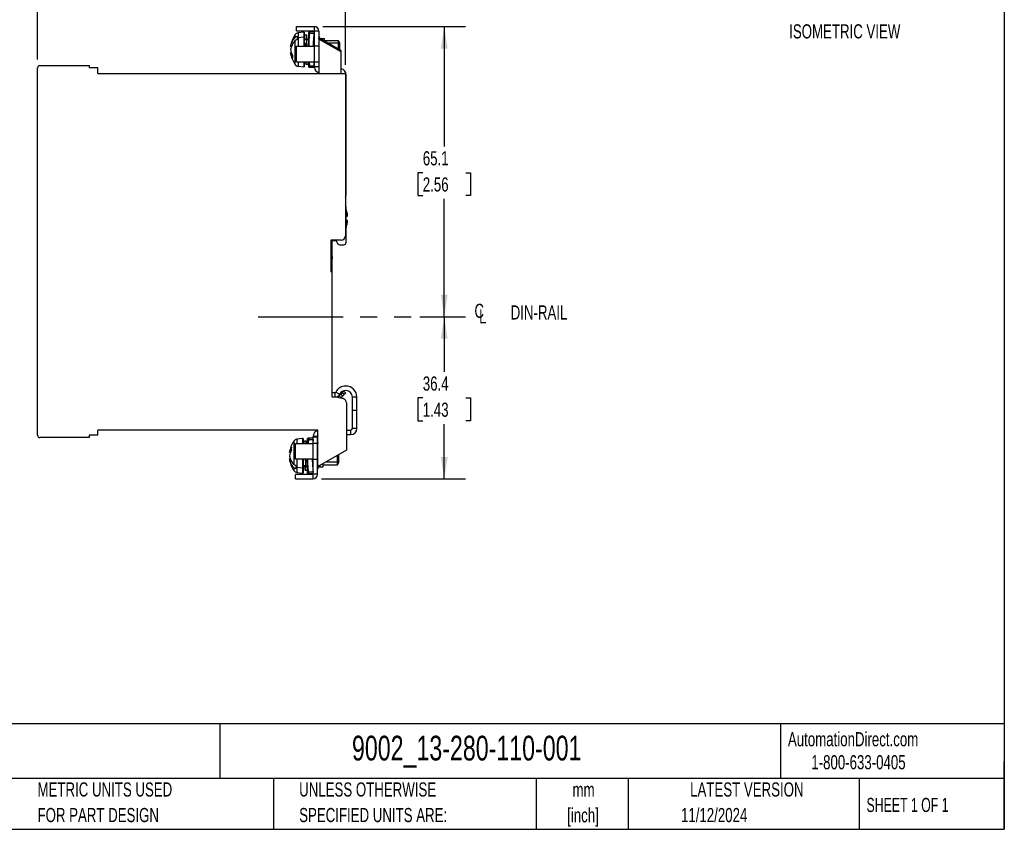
# Model space of a CAD drawing. Header units: millimetres. Extents: x 10 to 410, y 10 to 314.
# Tile 2 of 3: x 189 to 410, y 10 to 191. Entities that reach past the tile are written whole.
import ezdxf

# ---------------------------------------------------------------- set-up
doc = ezdxf.new("R2010")
doc.units = ezdxf.units.MM
doc.header["$LTSCALE"] = 1.5
doc.linetypes.add('CENTERX2', pattern=[20.32, 12.7, -2.54, 2.54, -2.54])
doc.layers.add('CENTER', color=40, linetype='CENTERX2')
doc.layers.add('DIMENSIONS', color=140, linetype='Continuous', lineweight=25)
doc.layers.add('TEXT', color=140, linetype='Continuous', lineweight=25)
doc.styles.add('SLDTEXTSTYLE0', font='TXT', dxfattribs={"width": 0.7})
doc.styles.add('SLDTEXTSTYLE1', font='TXT', dxfattribs={"width": 0.65})
doc.dimstyles.new('SLDDIMSTYLE0', dxfattribs={"dimtxt": 3.237012, "dimasz": 4.953, "dimexe": 0, "dimexo": 0.0625, "dimgap": 0.809253, "dimtad": 0, "dimtih": 1, "dimtoh": 1, "dimrnd": 1e-09, "dimzin": 12, "dimdsep": 46, "dimtxsty": 'SLDTEXTSTYLE0', "dimsah": 1, "dimcen": 0.09, "dimadec": 0, "dimazin": 3, "dimtfac": 1, "dimtofl": 0, "dimtmove": 0, "dimatfit": 3, "dimfxl": 0, "dimfrac": 2, "dimtolj": 1, "dimtzin": 12, "dimarcsym": 0})

# ---------------------------------------------------------------- blocks, each defined once
blk = doc.blocks.new('_D_4')
at = {"layer": 'DIMENSIONS'}
for p, q in [((278.44, 124.49), (288.72, 124.49)), ((283.95, 124.49), (283.95, 112.13)), ((279.14, 106.27), (278.06, 106.27)), ((278.06, 106.27), (278.06, 101.12)), ((288.76, 106.27), (289.85, 106.27)), ((289.85, 106.27), (289.85, 101.12)), ((278.06, 101.12), (279.14, 101.12)), ((283.95, 88.09), (283.95, 100.4)), ((289.85, 101.12), (288.76, 101.12)), ((256.41, 88.09), (288.72, 88.09))]:
    blk.add_line(p, q, dxfattribs=at)
for points in [[(283.95, 124.49), (283.19, 119.53), (284.72, 119.53)], [(283.95, 88.09), (284.72, 93.04), (283.19, 93.04)]]:
    blk.add_solid(points, dxfattribs=at)
at = {"layer": 'DIMENSIONS', "char_height": 3.175, "attachment_point": 1, "style": 'SLDTEXTSTYLE0'}
for s, insert in [('36.4', (279.14, 111.08)), ('1.43', (279.14, 105.21))]:
    blk.add_mtext(s, dxfattribs=dict(at, insert=insert))
blk = doc.blocks.new('_D_5')
at = {"layer": 'DIMENSIONS'}
for p, q in [((256.68, 189.59), (288.72, 189.59)), ((283.95, 189.59), (283.95, 162.65)), ((279.14, 156.78), (278.06, 156.78)), ((278.06, 156.78), (278.06, 151.64)), ((288.76, 156.78), (289.85, 156.78)), ((289.85, 156.78), (289.85, 151.64)), ((278.06, 151.64), (279.14, 151.64)), ((283.95, 124.49), (283.95, 150.91)), ((289.85, 151.64), (288.76, 151.64)), ((278.44, 124.49), (288.72, 124.49))]:
    blk.add_line(p, q, dxfattribs=at)
for points in [[(283.95, 189.59), (283.19, 184.63), (284.72, 184.63)], [(283.95, 124.49), (284.72, 129.44), (283.19, 129.44)]]:
    blk.add_solid(points, dxfattribs=at)
at = {"layer": 'DIMENSIONS', "char_height": 3.175, "attachment_point": 1, "style": 'SLDTEXTSTYLE0'}
for s, insert in [('65.1', (279.14, 161.6)), ('2.56', (279.14, 155.73))]:
    blk.add_mtext(s, dxfattribs=dict(at, insert=insert))
blk = doc.blocks.new('_D_6')
at = {"layer": 'DIMENSIONS'}
for p, q in [((192.72, 182.19), (192.72, 206.72)), ((261.82, 180.94), (261.82, 206.72)), ((192.72, 201.96), (219.52, 201.96)), ((223.9, 201.96), (222.81, 201.96)), ((222.81, 201.96), (222.81, 196.81)), ((233.52, 201.96), (234.61, 201.96)), ((234.61, 201.96), (234.61, 196.81)), ((261.82, 201.96), (237.91, 201.96)), ((222.81, 196.81), (223.9, 196.81)), ((234.61, 196.81), (233.52, 196.81))]:
    blk.add_line(p, q, dxfattribs=at)
for points in [[(192.72, 201.96), (197.67, 201.2), (197.67, 202.72)], [(261.82, 201.96), (256.87, 202.72), (256.87, 201.2)]]:
    blk.add_solid(points, dxfattribs=at)
at = {"layer": 'DIMENSIONS', "char_height": 3.175, "attachment_point": 1, "style": 'SLDTEXTSTYLE0'}
for s, insert in [('69.1', (223.9, 206.78)), ('2.72', (223.9, 200.91))]:
    blk.add_mtext(s, dxfattribs=dict(at, insert=insert))
blk = doc.blocks.new('SW_SYMBOL_MOD_CL')
at = {"layer": 'DIMENSIONS', "color": 0, "char_height": 1181, "attachment_point": 5, "style": 'SLDTEXTSTYLE0'}
for s, insert in [('C', (600, 900)), ('L', (900, 450))]:
    blk.add_mtext(s, dxfattribs=dict(at, insert=insert))

msp = doc.modelspace()

# ---------------------------------------------------------------- linework, layer by layer
for p, q in [((250.822, 188.588), (250.822, 189.588)), ((250.822, 189.588), (254.772, 189.588)), ((250.822, 188.588), (254.772, 188.588)), ((252.448, 188.288), (251.175, 188.131)), ((251.175, 188.131), (251.175, 187.035)), ((252.548, 188.288), (252.448, 188.288)), ((252.448, 188.288), (252.448, 187.145)), ((252.548, 188.288), (252.548, 187.145)), ((253.581, 188.338), (253.568, 188.258)), ((253.568, 185.138), (253.568, 188.258)), ((254.808, 188.338), (253.814, 188.338)), ((253.814, 188.038), (254.808, 188.038)), ((254.772, 189.588), (254.772, 188.588)), ((255.822, 188.538), (254.822, 188.538)), ((254.822, 185.138), (254.822, 188.538)), ((255.822, 188.538), (255.822, 187.038)), ((250.459, 187.685), (250.459, 187.046)), ((250.459, 186.339), (250.459, 181.09)), ((250.948, 187.325), (250.948, 186.996)), ((250.948, 186.996), (250.948, 186.618)), ((252.448, 187.145), (251.175, 187.035)), ((251.175, 187.035), (251.175, 185.138)), ((252.448, 187.145), (252.448, 185.138)), ((252.548, 187.145), (252.448, 187.145)), ((252.548, 187.145), (252.548, 185.138)), ((253.548, 186.756), (252.548, 186.756)), ((252.548, 186.615), (253.548, 186.615)), ((252.548, 185.837), (253.044, 185.837)), ((253.11, 187.638), (252.708, 187.638)), ((252.748, 185.837), (252.748, 185.498)), ((253.545, 186.611), (253.145, 186.611)), ((254.822, 185.958), (254.638, 185.958)), ((260.822, 184.151), (255.822, 187.038)), ((255.822, 186.749), (255.822, 187.038)), ((260.822, 183.862), (255.822, 186.749)), ((255.822, 186.749), (255.822, 179.038)), ((256.322, 186.888), (257.022, 186.888)), ((256.322, 186.888), (256.322, 186.749)), ((257.022, 186.888), (257.022, 186.345)), ((260.259, 186.388), (257.022, 186.388)), ((260.259, 185.802), (257.962, 185.802)), ((260.548, 185.888), (260.259, 186.388)), ((260.259, 185.802), (260.259, 186.388)), ((260.259, 184.476), (260.259, 185.802)), ((260.548, 185.448), (260.259, 185.802)), ((260.548, 185.448), (260.548, 185.888)), ((249.5, 185.095), (249.688, 185.095)), ((249.686, 183.681), (249.5, 183.681)), ((250.822, 181.638), (250.822, 185.138)), ((250.822, 185.138), (254.772, 185.138)), ((252.748, 185.498), (252.748, 185.138)), ((253.014, 185.498), (252.748, 185.498)), ((253.548, 185.498), (253.529, 185.498)), ((254.822, 185.498), (254.63, 185.498)), ((254.772, 185.138), (254.772, 181.638)), ((255.822, 185.138), (254.772, 185.138)), ((260.548, 184.309), (260.548, 185.448)), ((260.822, 183.862), (260.822, 184.151)), ((260.822, 179.038), (260.822, 183.862)), ((250.822, 181.638), (254.772, 181.638)), ((251.175, 181.638), (251.175, 180.644)), ((252.448, 181.638), (252.448, 180.488)), ((252.548, 181.638), (252.548, 180.488)), ((252.958, 181.138), (253.36, 181.138)), ((253.568, 180.517), (253.568, 181.638)), ((253.814, 180.738), (253.742, 181.638)), ((254.808, 180.738), (254.738, 181.638)), ((254.772, 181.638), (255.822, 181.638)), ((254.822, 180.538), (254.822, 181.638)), ((192.722, 97.888), (192.722, 180.288)), ((193.222, 180.788), (204.322, 180.788)), ((204.322, 180.788), (204.322, 180.288)), ((206.222, 180.288), (204.322, 180.288)), ((206.222, 179.038), (206.222, 180.288)), ((206.222, 179.038), (261.822, 179.038)), ((251.175, 180.644), (252.448, 180.488)), ((252.448, 180.488), (252.548, 180.488)), ((253.568, 180.517), (253.581, 180.438)), ((253.814, 180.738), (254.808, 180.738)), ((253.814, 180.438), (254.808, 180.438)), ((255.822, 180.538), (254.822, 180.538)), ((261.822, 179.038), (261.822, 142.638)), ((261.822, 178.738), (261.922, 178.738)), ((261.822, 178.638), (261.922, 178.638)), ((261.922, 178.638), (261.922, 178.738)), ((261.922, 151.838), (261.922, 178.638)), ((261.822, 151.838), (261.922, 151.838)), ((261.922, 141.138), (261.922, 149.038)), ((261.922, 147.038), (262.281, 147.038)), ((262.281, 146.038), (261.922, 146.038)), ((260.822, 141.638), (258.522, 141.638)), ((258.522, 141.638), (258.522, 134.638)), ((258.522, 141.538), (259.222, 141.538)), ((258.722, 141.538), (258.722, 140.538)), ((259.222, 141.538), (259.222, 141.638)), ((259.222, 141.538), (259.722, 141.538)), ((259.722, 141.538), (260.007, 140.926)), ((258.722, 140.538), (258.522, 140.538)), ((258.722, 140.538), (258.722, 134.638)), ((260.46, 140.638), (261.422, 140.638)), ((258.918, 138.018), (258.722, 138.035)), ((258.725, 135.819), (258.918, 138.018)), ((258.722, 135.819), (258.725, 135.819)), ((258.522, 134.638), (258.722, 134.638)), ((258.722, 134.638), (258.722, 106.538)), ((259.438, 107.438), (258.722, 107.438)), ((258.722, 106.538), (259.722, 106.538)), ((259.438, 107.438), (259.438, 106.538)), ((259.617, 107.549), (260.513, 107.104)), ((259.722, 106.538), (261.28, 106.12)), ((260.725, 107.087), (260.368, 106.731)), ((260.807, 106.292), (260.368, 106.731)), ((261.078, 107.441), (260.725, 107.087)), ((260.725, 107.087), (261.163, 106.649)), ((260.807, 106.292), (260.77, 106.257)), ((261.163, 106.649), (260.807, 106.292)), ((261.432, 107.794), (261.078, 107.441)), ((261.517, 107.002), (261.078, 107.441)), ((261.517, 107.002), (261.163, 106.649)), ((261.432, 107.794), (261.87, 107.356)), ((261.87, 107.356), (261.517, 107.002)), ((264.356, 106.438), (263.356, 106.438)), ((263.356, 103.538), (263.356, 106.438)), ((264.356, 103.538), (264.356, 106.438)), ((262.022, 105.154), (262.022, 94.586)), ((263.356, 103.538), (264.356, 103.538)), ((263.356, 99.438), (263.356, 103.538)), ((264.356, 99.438), (264.356, 103.538)), ((264.356, 99.438), (263.356, 99.438)), ((204.322, 97.388), (193.222, 97.388)), ((206.222, 97.888), (204.322, 97.888)), ((204.322, 97.888), (204.322, 97.388)), ((255.622, 99.038), (206.222, 99.038)), ((206.222, 97.888), (206.222, 99.038)), ((252.183, 97.188), (250.909, 97.031)), ((252.283, 97.188), (252.183, 97.188)), ((252.183, 97.188), (252.183, 96.038)), ((252.283, 97.188), (252.283, 96.038)), ((253.315, 97.238), (253.302, 97.158)), ((254.543, 97.238), (253.549, 97.238)), ((255.556, 97.638), (254.556, 97.638)), ((254.556, 97.438), (254.556, 97.638)), ((255.556, 97.438), (254.556, 97.438)), ((254.556, 96.038), (254.556, 97.438)), ((255.556, 97.438), (255.556, 97.638)), ((255.556, 96.038), (255.556, 97.438)), ((255.556, 97.438), (255.622, 97.438)), ((255.622, 91.238), (255.622, 99.038)), ((262.022, 99.038), (262.956, 99.038)), ((262.022, 98.038), (262.956, 98.038)), ((262.956, 99.038), (262.956, 98.038)), ((250.194, 96.585), (250.194, 91.336)), ((250.556, 96.038), (254.506, 96.038)), ((250.556, 92.538), (250.556, 96.038)), ((250.909, 97.031), (250.909, 96.038)), ((252.97, 96.538), (252.568, 96.538)), ((253.302, 96.038), (253.302, 97.158)), ((253.466, 96.038), (253.549, 96.938)), ((253.549, 96.938), (254.543, 96.938)), ((254.543, 96.938), (254.462, 96.038)), ((254.506, 96.038), (254.506, 92.538)), ((255.556, 96.038), (254.506, 96.038)), ((255.556, 92.538), (255.556, 96.038)), ((255.622, 95.027), (255.556, 94.961)), ((249.442, 93.995), (249.235, 93.995)), ((262.022, 94.586), (255.922, 91.064)), ((259.994, 91.873), (259.994, 93.416)), ((260.283, 92.227), (260.283, 93.582)), ((249.235, 92.581), (249.421, 92.581)), ((250.194, 90.629), (250.194, 89.99)), ((254.506, 92.538), (250.556, 92.538)), ((250.683, 91.057), (250.683, 90.68)), ((250.683, 90.68), (250.683, 90.35)), ((250.909, 92.538), (250.909, 90.64)), ((252.183, 90.53), (250.909, 90.64)), ((250.909, 90.64), (250.909, 89.544)), ((252.183, 92.538), (252.183, 90.53)), ((252.283, 92.538), (252.283, 90.53)), ((252.283, 91.838), (252.286, 91.838)), ((253.283, 91.06), (252.283, 91.06)), ((252.283, 90.919), (253.283, 90.919)), ((252.385, 91.064), (252.785, 91.064)), ((252.786, 91.838), (253.283, 91.838)), ((253.283, 92.177), (252.817, 92.177)), ((253.302, 89.417), (253.302, 92.538)), ((254.556, 92.177), (254.354, 92.177)), ((254.37, 91.717), (254.556, 91.717)), ((254.506, 92.538), (255.556, 92.538)), ((254.556, 89.138), (254.556, 92.538)), ((255.556, 89.138), (255.556, 92.538)), ((255.622, 92.058), (255.556, 92.104)), ((255.556, 91.614), (255.622, 91.549)), ((256.056, 91.142), (256.056, 90.788)), ((256.056, 90.788), (256.756, 90.788)), ((256.756, 90.788), (256.756, 91.546)), ((256.756, 91.288), (259.994, 91.288)), ((259.994, 91.873), (257.323, 91.873)), ((260.283, 92.227), (259.994, 91.873)), ((259.994, 91.288), (259.994, 91.873)), ((259.994, 91.288), (260.283, 91.788)), ((260.283, 91.788), (260.283, 92.227)), ((250.556, 88.088), (250.556, 89.088)), ((254.506, 89.088), (250.556, 89.088)), ((250.909, 89.544), (252.183, 89.388)), ((252.283, 90.53), (252.183, 90.53)), ((252.183, 90.53), (252.183, 89.388)), ((252.183, 89.388), (252.283, 89.388)), ((252.283, 90.53), (252.283, 89.388)), ((252.818, 90.038), (253.22, 90.038)), ((253.302, 89.417), (253.315, 89.338)), ((254.543, 89.638), (253.549, 89.638)), ((253.549, 89.338), (254.543, 89.338)), ((254.506, 89.088), (254.506, 88.088)), ((255.556, 89.138), (254.556, 89.138)), ((250.556, 88.088), (254.506, 88.088))]:
    msp.add_line(p, q)
at = {"flags": 128}
msp.add_lwpolyline([(252.283, 92.036), (252.286, 92.063), (252.297, 92.088)], dxfattribs=at)
for centre, radius, start, end in [((251.296, 187.139), 1, 97, 146.86909), ((255.048, 188.016), 1.5, 170.70963, 180), ((254.772, 188.538), 1.05, 0, 90), ((254.772, 188.538), 0.05, 0, 90), ((255.672, 184.283), 6.225, 146.86909, 172.51181), ((251.29, 185.687), 1.353, 94.90175, 104.65895), ((252.723, 185.675), 0.179, 191.42175, 278.04947), ((256.322, 187.388), 0.5, 180, 270), ((255.672, 184.492), 6.225, 187.54318, 213.13091), ((193.222, 180.288), 0.5, 90, 180), ((251.296, 181.637), 1, 213.13091, 263), ((255.048, 180.76), 1.5, 180, 189.29037), ((256.222, 180.538), 1.4, 180, 253.39845), ((260.522, 178.738), 1.4, 0, 77.62637), ((260.522, 151.838), 1.4, 338.21321, 0), ((261.422, 149.038), 0.5, 0, 36.8699), ((260.822, 142.638), 1, 270, 0), ((260.46, 141.138), 0.5, 205, 270), ((261.422, 141.138), 0.5, 270, 0), ((261.856, 106.438), 2.5, 90, 153.6122), ((261.856, 106.438), 2.5, 0, 90), ((259.438, 107.638), 0.2, 270, 333.6122), ((259.438, 107.638), 1.2, 289.49233, 333.6122), ((259.661, 107.438), 1, 286.39121, 315), ((261.856, 106.438), 1.5, 90, 153.6122), ((261.022, 105.154), 1, 0, 75), ((261.856, 106.438), 1.5, 0, 90), ((262.956, 99.438), 0.4, 270, 0), ((262.956, 99.438), 1.4, 270, 0), ((193.222, 97.888), 0.5, 180, 270), ((255.956, 97.638), 1.4, 103.83544, 180), ((255.956, 97.638), 0.4, 146.82145, 180), ((255.407, 93.183), 6.225, 146.86909, 172.50313), ((251.031, 96.039), 1, 97, 146.86909), ((254.783, 96.916), 1.5, 170.70963, 180), ((256.056, 96.288), 0.5, 180, 209.59067), ((255.407, 93.392), 6.225, 187.54318, 213.13091), ((251.025, 91.988), 1.353, 255.34105, 265.09825), ((256.056, 90.288), 0.5, 90, 180), ((255.822, 91.238), 0.2, 180, 300), ((251.031, 90.537), 1, 213.13091, 263), ((254.783, 89.66), 1.5, 180, 189.29037), ((254.506, 89.138), 1.05, 270, 0), ((254.506, 89.138), 0.05, 270, 0)]:
    msp.add_arc(centre, radius, start, end)
for points, knots in [([(253.548, 185.138), (253.548, 185.335), (253.548, 185.773), (253.548, 186.394), (253.548, 186.973), (253.548, 187.365), (253.548, 187.615), (253.548, 187.81), (253.548, 187.98), (253.548, 188.004), (253.548, 188.016)], [0, 0, 0, 0, 0.1235678, 0.2733995, 0.4233398, 0.5747826, 0.6489724, 0.7232688, 0.8616079, 1, 1, 1, 1]), ([(253.626, 185.138), (253.627, 185.481), (253.63, 186.45), (253.742, 187.414), (253.814, 188.038)], [0, 0, 0, 0, 0.3535457, 1, 1, 1, 1]), ([(253.814, 188.038), (253.823, 188.117), (253.828, 188.194), (253.828, 188.305), (253.823, 188.338), (253.814, 188.338)], [0, 0, 0, 0, 0.5, 0.5, 1, 1, 1, 1]), ([(254.625, 185.138), (254.626, 185.48), (254.628, 186.45), (254.738, 187.414), (254.808, 188.038)], [0, 0, 0, 0, 0.3528342, 1, 1, 1, 1]), ([(254.808, 188.038), (254.817, 188.117), (254.822, 188.194), (254.822, 188.305), (254.817, 188.338), (254.808, 188.338)], [0, 0, 0, 0, 0.5, 0.5, 1, 1, 1, 1]), ([(249.5, 185.095), (249.523, 185.269), (249.561, 185.441), (249.667, 185.781), (249.734, 185.95), (249.977, 186.441), (250.191, 186.752), (250.459, 187.046)], [0, 0, 0, 0, 0.25, 0.25, 0.5, 0.5, 1, 1, 1, 1]), ([(250.459, 186.339), (250.325, 186.192), (250.204, 186.041), (249.989, 185.728), (249.893, 185.566), (249.651, 185.074), (249.546, 184.736), (249.5, 184.388)], [0, 0, 0, 0, 0.25, 0.25, 0.5, 0.5, 1, 1, 1, 1]), ([(252.711, 187.638), (252.698, 187.636), (252.67, 187.633), (252.619, 187.595), (252.609, 187.55), (252.596, 187.485), (252.585, 187.364), (252.574, 187.2), (252.564, 187.001), (252.558, 186.841), (252.556, 186.783)], [0, 0, 0, 0, 0.0304478, 0.0640005, 0.1856016, 0.3589178, 0.5080411, 0.6828725, 0.8856374, 1, 1, 1, 1]), ([(252.65, 186.752), (252.655, 186.89), (252.666, 187.165), (252.681, 187.438), (252.696, 187.611), (252.706, 187.625), (252.71, 187.631)], [0, 0, 0, 0, 0.2580018, 0.5163532, 0.7749713, 1, 1, 1, 1]), ([(253.045, 186.54), (253.04, 186.384), (253.03, 186.072), (253.016, 185.586), (253.008, 185.263), (253.005, 185.138)], [0, 0, 0, 0, 0.381522, 0.7596848, 1, 1, 1, 1]), ([(253.045, 186.54), (253.045, 186.548), (253.047, 186.556), (253.051, 186.563), (253.053, 186.567), (253.055, 186.571), (253.058, 186.574), (253.06, 186.578), (253.064, 186.581), (253.067, 186.584), (253.071, 186.587), (253.074, 186.59), (253.078, 186.593), (253.087, 186.598), (253.097, 186.602), (253.107, 186.605), (253.112, 186.607), (253.117, 186.608), (253.123, 186.609), (253.13, 186.61), (253.138, 186.611), (253.145, 186.611)], [0, 0, 0, 0, 0.00003373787, 0.00003373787, 0.00003373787, 0.00005024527, 0.00005024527, 0.00005024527, 0.00006674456, 0.00006674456, 0.00006674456, 0.00008323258, 0.00008323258, 0.00008323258, 0.00011689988, 0.00011689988, 0.00011689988, 0.00013336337, 0.00013336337, 0.00013336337, 0.00015609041, 0.00015609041, 0.00015609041, 0.00015609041]), ([(253.17, 186.756), (253.164, 186.916), (253.151, 187.26), (253.131, 187.56), (253.111, 187.675), (253.09, 187.565), (253.07, 187.274), (253.057, 186.926), (253.05, 186.752)], [0, 0, 0, 0, 0.15056839, 0.32476293, 0.49875391, 0.66587237, 0.8331154, 1, 1, 1, 1]), ([(253.104, 185.138), (253.108, 185.277), (253.116, 185.62), (253.13, 186.13), (253.14, 186.451), (253.145, 186.611)], [0, 0, 0, 0, 0.2540769, 0.6268827, 1, 1, 1, 1]), ([(253.545, 186.611), (253.539, 186.4), (253.525, 185.978), (253.512, 185.448), (253.504, 185.158), (253.504, 185.138)], [0, 0, 0, 0, 0.4814805, 0.9639948, 1, 1, 1, 1]), ([(253.514, 185.138), (253.518, 185.25), (253.528, 185.511), (253.539, 185.719), (253.544, 185.837)], [0, 0, 0, 0, 0.4278365, 1, 1, 1, 1]), ([(253.545, 186.611), (253.545, 186.545), (253.545, 186.48), (253.545, 186.414), (253.545, 186.349), (253.545, 186.283), (253.545, 186.217), (253.545, 186.091), (253.544, 185.964), (253.544, 185.837)], [0, 0, 0, 0, 0.0002781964, 0.0002781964, 0.0002781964, 0.0005563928, 0.0005563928, 0.0005563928, 0.0010940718, 0.0010940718, 0.0010940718, 0.0010940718]), ([(249.928, 182.45), (249.815, 182.647), (249.722, 182.848), (249.579, 183.259), (249.528, 183.469), (249.5, 183.681)], [0, 0, 0, 0, 0.5, 0.5, 1, 1, 1, 1]), ([(252.853, 181.265), (252.85, 181.274), (252.842, 181.299), (252.831, 181.427), (252.823, 181.583), (252.82, 181.638)], [0, 0, 0, 0, 0.27130476, 0.74354259, 1, 1, 1, 1]), ([(252.9, 181.638), (252.897, 181.576), (252.889, 181.414), (252.875, 181.28), (252.863, 181.216), (252.855, 181.254), (252.853, 181.265)], [0, 0, 0, 0, 0.2026353, 0.5313907, 0.8588686, 1, 1, 1, 1]), ([(252.882, 181.185), (252.884, 181.18), (252.894, 181.154), (252.931, 181.145), (252.961, 181.138)], [0, 0, 0, 0, 0.1994945, 1, 1, 1, 1]), ([(252.96, 181.139), (252.965, 181.15), (252.975, 181.172), (252.99, 181.344), (253, 181.543), (253.005, 181.638)], [0, 0, 0, 0, 0.3367626, 0.6836049, 1, 1, 1, 1]), ([(253.405, 181.638), (253.404, 181.616), (253.396, 181.419), (253.381, 181.243), (253.367, 181.101), (253.36, 181.138), (253.36, 181.138)], [0, 0, 0, 0, 0.0579417, 0.5288418, 0.9993649, 1, 1, 1, 1]), ([(253.548, 180.76), (253.548, 180.771), (253.548, 180.795), (253.548, 181.005), (253.548, 181.278), (253.548, 181.539), (253.548, 181.638)], [0, 0, 0, 0, 0.26739553, 0.53489357, 0.82450528, 1, 1, 1, 1]), ([(253.814, 180.438), (253.823, 180.438), (253.828, 180.47), (253.828, 180.581), (253.823, 180.659), (253.814, 180.738)], [0, 0, 0, 0, 0.5, 0.5, 1, 1, 1, 1]), ([(254.808, 180.438), (254.817, 180.438), (254.822, 180.47), (254.822, 180.581), (254.817, 180.659), (254.808, 180.738)], [0, 0, 0, 0, 0.5, 0.5, 1, 1, 1, 1]), ([(262.281, 147.038), (262.243, 147.381), (262.183, 147.921), (261.991, 148.427), (261.922, 148.61)], [0, 0, 0, 0, 0.63719143, 1, 1, 1, 1]), ([(261.922, 144.443), (262.014, 144.709), (262.193, 145.227), (262.252, 145.772), (262.281, 146.038)], [0, 0, 0, 0, 0.5129593, 1, 1, 1, 1]), ([(253.549, 97.238), (253.445, 97.238), (253.305, 97.238), (253.34, 97.238), (253.349, 97.238)], [0, 0, 0, 0, 0.74031428, 1, 1, 1, 1]), ([(253.549, 96.938), (253.558, 97.017), (253.563, 97.094), (253.563, 97.205), (253.558, 97.238), (253.549, 97.238)], [0, 0, 0, 0, 0.5, 0.5, 1, 1, 1, 1]), ([(254.543, 96.938), (254.552, 97.017), (254.556, 97.094), (254.556, 97.205), (254.552, 97.238), (254.543, 97.238)], [0, 0, 0, 0, 0.5, 0.5, 1, 1, 1, 1]), ([(252.43, 96.038), (252.433, 96.099), (252.442, 96.259), (252.454, 96.391), (252.462, 96.411), (252.466, 96.419)], [0, 0, 0, 0, 0.2700976, 0.7080693, 1, 1, 1, 1]), ([(252.571, 96.538), (252.555, 96.535), (252.516, 96.529), (252.502, 96.51), (252.494, 96.499)], [0, 0, 0, 0, 0.4117726, 1, 1, 1, 1]), ([(252.526, 96.038), (252.53, 96.133), (252.54, 96.332), (252.555, 96.503), (252.565, 96.525), (252.57, 96.535)], [0, 0, 0, 0, 0.3201387, 0.6668728, 1, 1, 1, 1]), ([(253.014, 96.038), (253.014, 96.059), (253.006, 96.257), (252.991, 96.451), (252.97, 96.581), (252.949, 96.45), (252.935, 96.256), (252.927, 96.059), (252.926, 96.038)], [0, 0, 0, 0, 0.02936101, 0.26486882, 0.50018863, 0.73550834, 0.97101776, 1, 1, 1, 1]), ([(253.283, 96.038), (253.283, 96.138), (253.283, 96.319), (253.283, 96.514), (253.283, 96.71), (253.283, 96.879), (253.283, 96.904), (253.283, 96.916)], [0, 0, 0, 0, 0.1781005, 0.3215017, 0.4651091, 0.7324507, 1, 1, 1, 1]), ([(249.663, 94.518), (249.549, 94.321), (249.457, 94.12), (249.314, 93.709), (249.263, 93.499), (249.235, 93.288)], [0, 0, 0, 0, 0.5, 0.5, 1, 1, 1, 1]), ([(249.235, 93.288), (249.258, 93.114), (249.296, 92.942), (249.402, 92.601), (249.469, 92.432), (249.712, 91.941), (249.926, 91.63), (250.194, 91.336)], [0, 0, 0, 0, 0.25, 0.25, 0.5, 0.5, 1, 1, 1, 1]), ([(250.194, 90.629), (250.06, 90.776), (249.939, 90.928), (249.723, 91.24), (249.628, 91.402), (249.386, 91.895), (249.281, 92.232), (249.235, 92.581)], [0, 0, 0, 0, 0.25, 0.25, 0.5, 0.5, 1, 1, 1, 1]), ([(252.285, 91.135), (252.29, 91.29), (252.301, 91.601), (252.314, 92.087), (252.323, 92.411), (252.326, 92.538)], [0, 0, 0, 0, 0.3788978, 0.7582663, 1, 1, 1, 1]), ([(252.286, 91.838), (252.286, 91.772), (252.286, 91.707), (252.286, 91.641), (252.286, 91.576), (252.286, 91.51), (252.286, 91.445), (252.285, 91.341), (252.285, 91.238), (252.285, 91.135)], [0, 0, 0, 0, 0.00027819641, 0.00027819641, 0.00027819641, 0.00055639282, 0.00055639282, 0.00055639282, 0.00099396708, 0.00099396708, 0.00099396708, 0.00099396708]), ([(252.285, 91.135), (252.285, 91.127), (252.287, 91.119), (252.291, 91.112), (252.293, 91.108), (252.295, 91.104), (252.298, 91.101), (252.3, 91.098), (252.303, 91.094), (252.307, 91.091), (252.31, 91.088), (252.314, 91.085), (252.318, 91.083), (252.326, 91.077), (252.336, 91.073), (252.346, 91.07), (252.351, 91.068), (252.357, 91.067), (252.362, 91.066), (252.37, 91.065), (252.377, 91.064), (252.385, 91.064)], [0, 0, 0, 0, 0.00003367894, 0.00003367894, 0.00003367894, 0.00005015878, 0.00005015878, 0.00005015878, 0.00006658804, 0.00006658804, 0.00006658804, 0.00008300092, 0.00008300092, 0.00008300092, 0.00011652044, 0.00011652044, 0.00011652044, 0.00013291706, 0.00013291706, 0.00013291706, 0.00015581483, 0.00015581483, 0.00015581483, 0.00015581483]), ([(252.385, 91.064), (252.39, 91.225), (252.401, 91.546), (252.414, 92.056), (252.423, 92.399), (252.427, 92.538)], [0, 0, 0, 0, 0.3734485, 0.747403, 1, 1, 1, 1]), ([(252.663, 90.919), (252.666, 90.843), (252.674, 90.63), (252.687, 90.389), (252.701, 90.204), (252.71, 90.175), (252.713, 90.163)], [0, 0, 0, 0, 0.1717591, 0.4817395, 0.791734, 1, 1, 1, 1]), ([(252.713, 90.163), (252.715, 90.153), (252.722, 90.115), (252.734, 90.169), (252.749, 90.328), (252.764, 90.576), (252.773, 90.813), (252.777, 90.919)], [0, 0, 0, 0, 0.0794127, 0.3217073, 0.5640242, 0.8063088, 1, 1, 1, 1]), ([(252.827, 92.538), (252.826, 92.517), (252.819, 92.227), (252.805, 91.697), (252.792, 91.275), (252.785, 91.064)], [0, 0, 0, 0, 0.0360031, 0.5185186, 1, 1, 1, 1]), ([(252.82, 90.043), (252.825, 90.05), (252.834, 90.064), (252.849, 90.238), (252.865, 90.511), (252.875, 90.786), (252.88, 90.923)], [0, 0, 0, 0, 0.2312129, 0.4877817, 0.7437839, 1, 1, 1, 1]), ([(253.28, 90.923), (253.274, 90.748), (253.26, 90.397), (253.24, 90.127), (253.227, 90.002), (253.22, 90.038), (253.22, 90.038)], [0, 0, 0, 0, 0.3328027, 0.66632, 0.9995894, 1, 1, 1, 1]), ([(253.283, 89.66), (253.283, 89.672), (253.283, 89.696), (253.283, 89.902), (253.283, 90.232), (253.283, 90.706), (253.283, 91.189), (253.283, 91.616), (253.283, 92.023), (253.283, 92.34), (253.283, 92.538)], [0, 0, 0, 0, 0.1383111, 0.2767296, 0.426561, 0.5765009, 0.7279434, 0.802133, 0.8764293, 1, 1, 1, 1]), ([(253.549, 89.638), (253.482, 90.243), (253.377, 91.208), (253.352, 92.177), (253.342, 92.538)], [0, 0, 0, 0, 0.62820137, 1, 1, 1, 1]), ([(254.341, 92.538), (254.35, 92.179), (254.374, 91.21), (254.478, 90.245), (254.543, 89.638)], [0, 0, 0, 0, 0.369893, 1, 1, 1, 1]), ([(252.743, 90.083), (252.744, 90.079), (252.755, 90.054), (252.791, 90.045), (252.821, 90.038)], [0, 0, 0, 0, 0.1866042, 1, 1, 1, 1]), ([(253.349, 89.338), (253.348, 89.338), (253.345, 89.338), (253.48, 89.338), (253.549, 89.338)], [0, 0, 0, 0, 0.4861843, 1, 1, 1, 1]), ([(253.549, 89.338), (253.558, 89.338), (253.563, 89.37), (253.563, 89.481), (253.558, 89.559), (253.549, 89.638)], [0, 0, 0, 0, 0.5, 0.5, 1, 1, 1, 1]), ([(254.543, 89.338), (254.552, 89.338), (254.556, 89.37), (254.556, 89.481), (254.552, 89.559), (254.543, 89.638)], [0, 0, 0, 0, 0.5, 0.5, 1, 1, 1, 1])]:
    msp.add_open_spline(points, degree=3, knots=knots)
for points in [[(253.814, 188.338), (253.68, 188.338), (253.581, 188.338), (253.581, 188.338)], [(250.948, 187.325), (250.747, 187.272), (250.576, 187.174), (250.459, 187.046)], [(250.948, 186.618), (250.747, 186.565), (250.576, 186.467), (250.459, 186.339)], [(249.5, 184.388), (249.556, 183.965), (249.701, 183.551), (249.928, 183.157)], [(249.928, 183.157), (249.903, 182.913), (249.903, 182.677), (249.928, 182.45)], [(253.581, 180.438), (253.581, 180.438), (253.68, 180.438), (253.814, 180.438)], [(258.725, 135.819), (258.724, 135.804), (258.722, 135.775), (258.722, 135.746), (258.722, 135.731)], [(249.235, 93.995), (249.291, 94.418), (249.436, 94.832), (249.663, 95.225)], [(249.663, 95.225), (249.637, 94.998), (249.637, 94.762), (249.663, 94.518)], [(250.683, 91.057), (250.481, 91.111), (250.31, 91.209), (250.194, 91.336)], [(250.683, 90.35), (250.481, 90.403), (250.31, 90.502), (250.194, 90.629)]]:
    msp.add_open_spline(points, degree=3)
at = {"layer": 'CENTER'}
msp.add_line((242.209, 124.488), (276.538, 124.488), dxfattribs=at)
at = {"layer": 'TEXT'}
for p, q in [((409.575, 314.325), (409.575, 9.525)), ((409.575, 33.189), (9.525, 33.189)), ((233.638, 33.189), (233.638, 20.955)), ((359.363, 33.189), (359.363, 20.955)), ((409.575, 9.525), (409.575, 24.765)), ((409.575, 20.955), (9.525, 20.955)), ((245.67, 20.955), (245.67, 9.525)), ((304.536, 20.955), (304.536, 9.525)), ((325.218, 20.955), (325.218, 9.525)), ((377.023, 20.955), (377.023, 9.525)), ((9.525, 9.525), (409.575, 9.525))]:
    msp.add_line(p, q, dxfattribs=at)

# ---------------------------------------------------------------- block references
at = {"layer": 'DIMENSIONS', "xscale": 0.002688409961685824, "yscale": 0.002688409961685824, "zscale": 0.002688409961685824}
msp.add_blockref('SW_SYMBOL_MOD_CL', (290.186, 123.358), dxfattribs=at)

# ---------------------------------------------------------------- texts
at = {"color": 179, "linetype": 'Continuous', "lineweight": 18, "char_height": 3.175, "attachment_point": 1, "style": 'SLDTEXTSTYLE0'}
for s, insert in [('AutomationDirect.com', (361.042, 31.315)), ('1-800-633-0405', (366.287, 26.156))]:
    msp.add_mtext(s, dxfattribs=dict(at, insert=insert))
at = {"layer": 'DIMENSIONS', "char_height": 3.175, "attachment_point": 1, "style": 'SLDTEXTSTYLE0'}
for s, insert in [('ISOMETRIC VIEW', (361.326, 190.063)), ('DIN-RAIL', (298.853, 127.022))]:
    msp.add_mtext(s, dxfattribs=dict(at, insert=insert))
at = {"layer": 'TEXT'}
for s, insert, char_height, attachment_point, style in [('STAHL INTRINSICALLY SAFE ZENER BARRIER, COMMON USAGE: 4 - 20MA TRANSMITTERS AND PNP SENSORS, 24', (11.949, 30.903), 2.77813, 1, 'SLDTEXTSTYLE0'), ('9002_13-280-110-001', (263.253, 30.514), 5.55625, 1, 'SLDTEXTSTYLE0'), ('METRIC UNITS USED', (192.718, 20.046), 3.175, 1, 'SLDTEXTSTYLE0'), ('UNLESS OTHERWISE', (251.412, 20.046), 3.175, 1, 'SLDTEXTSTYLE0'), ('LATEST VERSION', (351.828, 20.046), 3.175, 2, 'SLDTEXTSTYLE0'), ('mm', (315.196, 19.994), 3.175, 2, 'SLDTEXTSTYLE0'), ('SHEET 1 OF 1', (378.662, 16.577), 3.175, 1, 'SLDTEXTSTYLE1'), ('FOR PART DESIGN', (192.718, 14.313), 3.175, 1, 'SLDTEXTSTYLE0'), ('SPECIFIED UNITS ARE:', (251.412, 14.313), 3.175, 1, 'SLDTEXTSTYLE0'), ('[inch]', (315.07, 14.26), 3.175, 2, 'SLDTEXTSTYLE0'), ('11/12/2024', (344.496, 14.305), 3.175, 2, 'SLDTEXTSTYLE0')]:
    msp.add_mtext(s, dxfattribs=dict(at, insert=insert, char_height=char_height, attachment_point=attachment_point, style=style))

# ---------------------------------------------------------------- dimensions: what is measured, and where the dimension line sits
at = {"layer": 'DIMENSIONS'}
for base, p1, p2, angle, picture, middle in [((261.822, 201.96), (192.722, 180.288), (261.822, 179.038), 0, '_D_6', (228.711, 201.96)), ((283.954, 189.588), (276.538, 124.488), (254.772, 189.588), 90, '_D_5', (283.954, 156.781)), ((283.954, 124.488), (254.506, 88.088), (276.538, 124.488), 90, '_D_4', (283.954, 106.265))]:
    dim = msp.add_linear_dim(base=base, p1=p1, p2=p2, angle=angle, dimstyle='SLDDIMSTYLE0', dxfattribs=at)
    dim.commit()
    dim.dimension.update_dxf_attribs({"geometry": picture, "text_midpoint": middle, "dimtype": 160})

doc.saveas('drawing.dxf')
